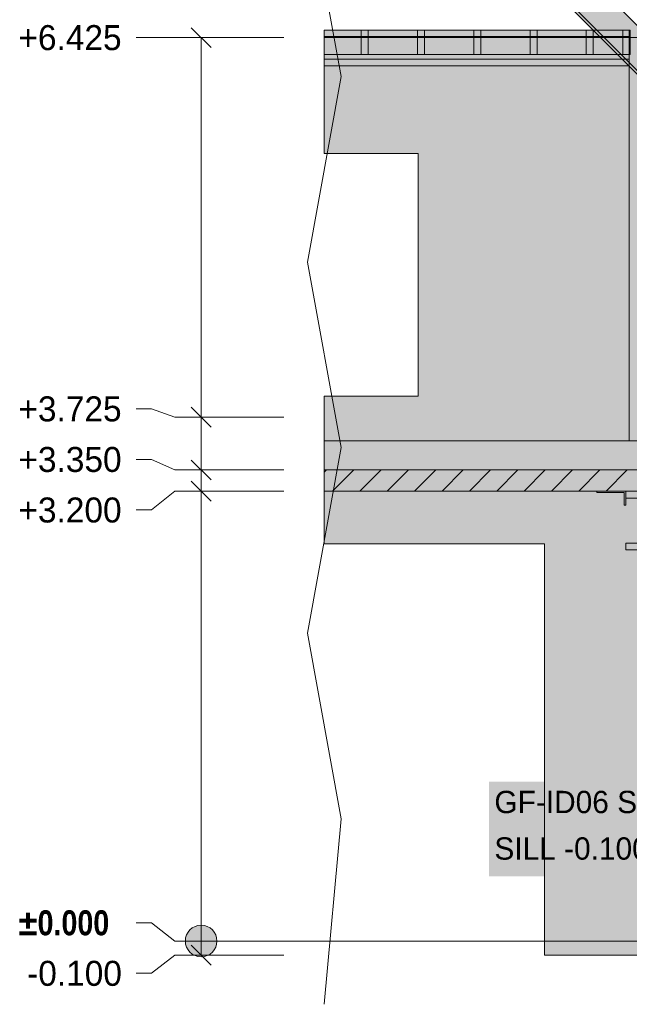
# Model space of a CAD drawing. Header units: millimetres. Extents: x 8750 to 43375, y -8109 to 26244.
# Tile 2 of 10: x 14300 to 18635, y -450 to 6552. Entities that reach past the tile are written whole.
import ezdxf

# ---------------------------------------------------------------- set-up
doc = ezdxf.new("R2010")
doc.units = ezdxf.units.MM
doc.linetypes.add('DASHED', pattern=[1.524, 1.27, -0.254])
for name, color, linetype in [('FILL-LIGHT', 7, 'Continuous'), ('FILL-STEEL', 7, 'Continuous'), ('FILL-WHITE', 7, 'Continuous'), ('LINE-CORE', 7, 'Continuous'), ('LINE-INK', 7, 'Continuous'), ('LINE-STEEL-DASH', 7, 'DASHED'), ('LINE-STEEL_GREY', 7, 'Continuous'), ('TEXT-INK', 7, 'Continuous')]:
    doc.layers.add(name, color=color, linetype=linetype)
doc.styles.add('OpenSansCondensed-Bold', font='OpenSansCondensed-Bold.ttf')

msp = doc.modelspace()

# ---------------------------------------------------------------- hatches: boundary and pattern name
at = {"layer": 'FILL-LIGHT', "true_color": 0xcccccf}
h = msp.add_hatch(color=254, dxfattribs=at)
h.dxf.hatch_style = 1
h.paths.add_polyline_path([(18285, 3350), (18781.8, 3350), (18781.8, 3338), (18781.8, 3200), (16465.5, 3200), (16465.5, 3350)])
at = {"layer": 'FILL-STEEL', "true_color": 0x0d2973}
h = msp.add_hatch(color=166, dxfattribs=at)
h.dxf.hatch_style = 1
h.paths.add_polyline_path([(18609.5, 2781), (18609.5, 2829.8), (18609.5, 2830.2), (18611, 2830.2), (18797.7, 2830.2), (18797.7, 3148.3), (18797.7, 3150.8), (18796.2, 3150.8), (18609.5, 3150.8), (18609.5, 3199.6), (18609.5, 3200), (18612.7, 3200), (19016.5, 3200), (19016.5, 3151.2), (19016.5, 3150.8), (19015, 3150.8), (18828.3, 3150.8), (18828.3, 2832.7), (18828.3, 2830.2), (18829.8, 2830.2), (19016.5, 2830.2), (19016.5, 2781.4), (19016.5, 2781), (19013.3, 2781)])
at = {"layer": 'FILL-WHITE', "true_color": 0xffffff}
h = msp.add_hatch(color=7, dxfattribs=at)
h.dxf.hatch_style = 1
h.paths.add_polyline_path([(19064.8, 6136.5), (18905.2, 5976.9), (16465.5, 8416.7), (16465.5, 8735.9)])
h = msp.add_hatch(color=7, dxfattribs=at)
h.dxf.hatch_style = 1
h.paths.add_polyline_path([(19064.8, 6136.5), (18905.2, 5976.9), (16465.5, 8416.7), (16465.5, 8735.9)])
h = msp.add_hatch(color=7, dxfattribs=at)
h.dxf.hatch_style = 1
h.paths.add_polyline_path([(19064.8, 6136.5), (18905.2, 5976.9), (16465.5, 8416.7), (16465.5, 8735.9)])
h = msp.add_hatch(color=7, dxfattribs=at)
h.dxf.hatch_style = 1
h.paths.add_polyline_path([(19064.8, 6136.5), (18905.2, 5976.9), (16465.5, 8416.7), (16465.5, 8735.9)])
h = msp.add_hatch(color=7, dxfattribs=at)
h.dxf.hatch_style = 1
h.paths.add_polyline_path([(19064.8, 6136.5), (18905.2, 5976.9), (16465.5, 8416.7), (16465.5, 8735.9)])
h = msp.add_hatch(color=7, dxfattribs=at)
h.dxf.hatch_style = 1
h.paths.add_polyline_path([(19064.8, 6136.5), (18905.2, 5976.9), (16465.5, 8416.7), (16465.5, 8735.9)])
h = msp.add_hatch(color=7, dxfattribs=at)
h.dxf.hatch_style = 1
h.paths.add_polyline_path([(18905.2, 5976.9), (18905.2, 5976.9), (18893, 5964.7), (16465.5, 8392.2), (16465.5, 8416.7)])
h = msp.add_hatch(color=7, dxfattribs=at)
h.dxf.hatch_style = 1
h.paths.add_polyline_path([(18905.2, 5976.9), (18905.2, 5976.9), (18893, 5964.7), (16465.5, 8392.2), (16465.5, 8416.7)])
h = msp.add_hatch(color=7, dxfattribs=at)
h.dxf.hatch_style = 1
h.paths.add_polyline_path([(18905.2, 5976.9), (18905.2, 5976.9), (18905.2, 5976.9), (18905.2, 5976.9), (18893, 5964.7), (16465.5, 8392.2), (16465.5, 8416.7)])
h = msp.add_hatch(color=7, dxfattribs=at)
h.dxf.hatch_style = 1
h.paths.add_polyline_path([(18905.2, 5976.9), (18905.2, 5976.9), (18905.2, 5976.9), (18905.2, 5976.9), (18893, 5964.7), (16465.5, 8392.2), (16465.5, 8416.7)])
h = msp.add_hatch(color=7, dxfattribs=at)
h.dxf.hatch_style = 1
h.paths.add_polyline_path([(18905.2, 5976.9), (18905.2, 5976.9), (18905.2, 5976.9), (18905.2, 5976.9), (18893, 5964.7), (16465.5, 8392.2), (16465.5, 8416.7)])
h = msp.add_hatch(color=7, dxfattribs=at)
h.dxf.hatch_style = 1
h.paths.add_polyline_path([(18905.2, 5976.9), (18905.2, 5976.9), (18905.2, 5976.9), (18905.2, 5976.9), (18893, 5964.7), (16465.5, 8392.2), (16465.5, 8416.7)])
h = msp.add_hatch(color=7, dxfattribs=at)
h.dxf.hatch_style = 1
h.paths.add_polyline_path([(18634.9, 6479), (18634.9, 6432), (16465.5, 6432), (16465.5, 6479)])
h = msp.add_hatch(color=7, dxfattribs=at)
h.dxf.hatch_style = 1
h.paths.add_polyline_path([(18634.9, 6479), (18634.9, 6432), (16465.5, 6432), (16465.5, 6479)])
h = msp.add_hatch(color=7, dxfattribs=at)
h.dxf.hatch_style = 1
h.paths.add_polyline_path([(18634.9, 6479), (18634.9, 6432), (16465.5, 6432), (16465.5, 6479)])
h = msp.add_hatch(color=7, dxfattribs=at)
h.dxf.hatch_style = 1
h.paths.add_polyline_path([(18634.9, 6479), (18634.9, 6432), (16465.5, 6432), (16465.5, 6479)])
h = msp.add_hatch(color=7, dxfattribs=at)
h.dxf.hatch_style = 1
h.paths.add_polyline_path([(18634.9, 6479), (18634.9, 6432), (16465.5, 6432), (16465.5, 6479)])
h = msp.add_hatch(color=7, dxfattribs=at)
h.dxf.hatch_style = 1
h.paths.add_polyline_path([(18634.9, 6479), (18634.9, 6432), (16465.5, 6432), (16465.5, 6479)])
h = msp.add_hatch(color=7, dxfattribs=at)
h.dxf.hatch_style = 1
h.paths.add_polyline_path([(18634.9, 6479), (18634.9, 6432), (16465.5, 6432), (16465.5, 6479)])
h = msp.add_hatch(color=7, dxfattribs=at)
h.dxf.hatch_style = 1
h.paths.add_polyline_path([(18634.9, 6479), (18634.9, 6432), (16465.5, 6432), (16465.5, 6479)])
h = msp.add_hatch(color=7, dxfattribs=at)
h.dxf.hatch_style = 1
h.paths.add_polyline_path([(18634.9, 6479), (18634.9, 6432), (16465.5, 6432), (16465.5, 6479)])
h = msp.add_hatch(color=7, dxfattribs=at)
h.dxf.hatch_style = 1
h.paths.add_polyline_path([(18634.9, 6479), (18634.9, 6432), (16465.5, 6432), (16465.5, 6479)])
h = msp.add_hatch(color=7, dxfattribs=at)
h.dxf.hatch_style = 1
h.paths.add_polyline_path([(18634.9, 6479), (18634.9, 6432), (16465.5, 6432), (16465.5, 6479)])
h = msp.add_hatch(color=7, dxfattribs=at)
h.dxf.hatch_style = 1
h.paths.add_polyline_path([(18634.9, 6479), (18634.9, 6432), (16465.5, 6432), (16465.5, 6479)])
h = msp.add_hatch(color=7, dxfattribs=at)
h.dxf.hatch_style = 1
h.paths.add_polyline_path([(18634.9, 6479), (18634.9, 6432), (16465.5, 6432), (16465.5, 6479)])
h = msp.add_hatch(color=7, dxfattribs=at)
h.dxf.hatch_style = 1
h.paths.add_polyline_path([(18634.9, 6479), (18634.9, 6432), (16465.5, 6432), (16465.5, 6479)])
h = msp.add_hatch(color=7, dxfattribs=at)
h.dxf.hatch_style = 1
h.paths.add_polyline_path([(18634.9, 6479), (18634.9, 6432), (16465.5, 6432), (16465.5, 6479)])
h = msp.add_hatch(color=7, dxfattribs=at)
h.dxf.hatch_style = 1
h.paths.add_polyline_path([(18634.9, 6479), (18634.9, 6432), (16465.5, 6432), (16465.5, 6479)])
h = msp.add_hatch(color=7, dxfattribs=at)
h.dxf.hatch_style = 1
h.paths.add_polyline_path([(18634.9, 6479), (18634.9, 6432), (16465.5, 6432), (16465.5, 6479)])
h = msp.add_hatch(color=7, dxfattribs=at)
h.dxf.hatch_style = 1
h.paths.add_polyline_path([(18634.9, 6479), (18634.9, 6432), (16465.5, 6432), (16465.5, 6479)])
h = msp.add_hatch(color=7, dxfattribs=at)
h.dxf.hatch_style = 1
h.paths.add_polyline_path([(18634.9, 6479), (18634.9, 6432), (16465.5, 6432), (16465.5, 6479)])
h = msp.add_hatch(color=7, dxfattribs=at)
h.dxf.hatch_style = 1
h.paths.add_polyline_path([(18634.9, 6479), (18634.9, 6432), (16465.5, 6432), (16465.5, 6479)])
h = msp.add_hatch(color=7, dxfattribs=at)
h.dxf.hatch_style = 1
h.paths.add_polyline_path([(18634.9, 6479), (18634.9, 6432), (16465.5, 6432), (16465.5, 6479)])
h = msp.add_hatch(color=7, dxfattribs=at)
h.dxf.hatch_style = 1
h.paths.add_polyline_path([(18634.9, 6479), (18634.9, 6432), (16465.5, 6432), (16465.5, 6479)])
h = msp.add_hatch(color=7, dxfattribs=at)
h.dxf.hatch_style = 1
h.paths.add_polyline_path([(18634.9, 6479), (18634.9, 6432), (16465.5, 6432), (16465.5, 6479)])
h = msp.add_hatch(color=7, dxfattribs=at)
h.dxf.hatch_style = 1
h.paths.add_polyline_path([(18634.9, 6479), (18634.9, 6432), (16465.5, 6432), (16465.5, 6479)])
h = msp.add_hatch(color=7, dxfattribs=at)
h.dxf.hatch_style = 1
h.paths.add_polyline_path([(18634.9, 6479), (18634.9, 6432), (16465.5, 6432), (16465.5, 6479)])
h = msp.add_hatch(color=7, dxfattribs=at)
h.dxf.hatch_style = 1
h.paths.add_polyline_path([(18634.9, 6479), (18634.9, 6432), (16465.5, 6432), (16465.5, 6479)])
h = msp.add_hatch(color=7, dxfattribs=at)
h.dxf.hatch_style = 1
h.paths.add_polyline_path([(18634.9, 6479), (18634.9, 6432), (16465.5, 6432), (16465.5, 6479)])
h = msp.add_hatch(color=7, dxfattribs=at)
h.dxf.hatch_style = 1
h.paths.add_polyline_path([(18634.9, 6479), (18634.9, 6432), (16465.5, 6432), (16465.5, 6479)])
h = msp.add_hatch(color=7, dxfattribs=at)
h.dxf.hatch_style = 1
h.paths.add_polyline_path([(18634.9, 6479), (18634.9, 6432), (16465.5, 6432), (16465.5, 6479)])
h = msp.add_hatch(color=7, dxfattribs=at)
h.dxf.hatch_style = 1
h.paths.add_polyline_path([(18634.9, 6479), (18634.9, 6432), (16465.5, 6432), (16465.5, 6479)])
h = msp.add_hatch(color=7, dxfattribs=at)
h.dxf.hatch_style = 1
h.paths.add_polyline_path([(18634.9, 6479), (18634.9, 6432), (16465.5, 6432), (16465.5, 6479)])
h = msp.add_hatch(color=7, dxfattribs=at)
h.dxf.hatch_style = 1
h.paths.add_polyline_path([(18634.9, 6479), (18634.9, 6432), (16465.5, 6432), (16465.5, 6479)])
h = msp.add_hatch(color=7, dxfattribs=at)
h.dxf.hatch_style = 1
h.paths.add_polyline_path([(18634.9, 6479), (18634.9, 6432), (16465.5, 6432), (16465.5, 6479)])
h = msp.add_hatch(color=7, dxfattribs=at)
h.dxf.hatch_style = 1
h.paths.add_polyline_path([(18634.9, 6479), (18634.9, 6432), (16465.5, 6432), (16465.5, 6479)])
h = msp.add_hatch(color=7, dxfattribs=at)
h.dxf.hatch_style = 1
h.paths.add_polyline_path([(18634.9, 6479), (18634.9, 6432), (16465.5, 6432), (16465.5, 6479)])
h = msp.add_hatch(color=7, dxfattribs=at)
h.dxf.hatch_style = 1
h.paths.add_polyline_path([(18634.9, 6479), (18634.9, 6432), (16465.5, 6432), (16465.5, 6479)])
h = msp.add_hatch(color=7, dxfattribs=at)
h.dxf.hatch_style = 1
h.paths.add_polyline_path([(18634.9, 6479), (18634.9, 6432), (16465.5, 6432), (16465.5, 6479)])
h = msp.add_hatch(color=7, dxfattribs=at)
h.dxf.hatch_style = 1
h.paths.add_polyline_path([(18634.9, 6479), (18634.9, 6432), (16465.5, 6432), (16465.5, 6479)])
h = msp.add_hatch(color=7, dxfattribs=at)
h.dxf.hatch_style = 1
h.paths.add_polyline_path([(18634.9, 6479), (18634.9, 6432), (16465.5, 6432), (16465.5, 6479)])
h = msp.add_hatch(color=7, dxfattribs=at)
h.dxf.hatch_style = 1
h.paths.add_polyline_path([(18634.9, 6479), (18634.9, 6432), (16465.5, 6432), (16465.5, 6479)])
h = msp.add_hatch(color=7, dxfattribs=at)
h.dxf.hatch_style = 1
h.paths.add_polyline_path([(18634.9, 6479), (18634.9, 6304), (16465.5, 6304), (16465.5, 6479)])
h = msp.add_hatch(color=7, dxfattribs=at)
h.dxf.hatch_style = 1
h.paths.add_polyline_path([(18634.9, 6479), (18634.9, 6304), (16465.5, 6304), (16465.5, 6479)])
h = msp.add_hatch(color=7, dxfattribs=at)
h.dxf.hatch_style = 1
h.paths.add_polyline_path([(18634.9, 6479), (18634.9, 6304), (16465.5, 6304), (16465.5, 6479)])
h = msp.add_hatch(color=7, dxfattribs=at)
h.dxf.hatch_style = 1
h.paths.add_polyline_path([(18634.9, 6479), (18634.9, 6304), (16465.5, 6304), (16465.5, 6479)])
h = msp.add_hatch(color=7, dxfattribs=at)
h.dxf.hatch_style = 1
h.paths.add_polyline_path([(16779, 6479), (16779, 6304), (16729, 6304), (16729, 6479)])
h = msp.add_hatch(color=7, dxfattribs=at)
h.dxf.hatch_style = 1
h.paths.add_polyline_path([(16729, 6479), (16779, 6479), (16779, 6304), (16729, 6304)])
h = msp.add_hatch(color=7, dxfattribs=at)
h.dxf.hatch_style = 1
h.paths.add_polyline_path([(17179, 6479), (17179, 6304), (17129, 6304), (17129, 6479)])
h = msp.add_hatch(color=7, dxfattribs=at)
h.dxf.hatch_style = 1
h.paths.add_polyline_path([(17129, 6479), (17179, 6479), (17179, 6304), (17129, 6304)])
h = msp.add_hatch(color=7, dxfattribs=at)
h.dxf.hatch_style = 1
h.paths.add_polyline_path([(17579, 6479), (17579, 6304), (17529, 6304), (17529, 6479)])
h = msp.add_hatch(color=7, dxfattribs=at)
h.dxf.hatch_style = 1
h.paths.add_polyline_path([(17529, 6479), (17579, 6479), (17579, 6304), (17529, 6304)])
h = msp.add_hatch(color=7, dxfattribs=at)
h.dxf.hatch_style = 1
h.paths.add_polyline_path([(17979, 6479), (17979, 6304), (17929, 6304), (17929, 6479)])
h = msp.add_hatch(color=7, dxfattribs=at)
h.dxf.hatch_style = 1
h.paths.add_polyline_path([(17929, 6479), (17979, 6479), (17979, 6304), (17929, 6304)])
h = msp.add_hatch(color=7, dxfattribs=at)
h.dxf.hatch_style = 1
h.paths.add_polyline_path([(18379, 6479), (18379, 6304), (18329, 6304), (18329, 6479)])
h = msp.add_hatch(color=7, dxfattribs=at)
h.dxf.hatch_style = 1
h.paths.add_polyline_path([(18329, 6479), (18379, 6479), (18379, 6304), (18329, 6304)])
h = msp.add_hatch(color=7, dxfattribs=at)
h.dxf.hatch_style = 1
h.paths.add_polyline_path([(18640, 6479), (18640, 6304), (18590, 6304), (18590, 6479)])
h = msp.add_hatch(color=7, dxfattribs=at)
h.dxf.hatch_style = 1
h.paths.add_polyline_path([(18590, 6479), (18640, 6479), (18640, 6304), (18590, 6304)])
h = msp.add_hatch(color=7, dxfattribs=at)
h.dxf.hatch_style = 1
h.paths.add_polyline_path([(18634.9, 6432), (18634.9, 6272), (16465.5, 6272), (16465.5, 6432)])
h = msp.add_hatch(color=7, dxfattribs=at)
h.dxf.hatch_style = 1
h.paths.add_polyline_path([(18634.9, 6432), (18634.9, 6272), (16465.5, 6272), (16465.5, 6432)])
h = msp.add_hatch(color=7, dxfattribs=at)
h.dxf.hatch_style = 1
h.paths.add_polyline_path([(18634.9, 6432), (18634.9, 6272), (16465.5, 6272), (16465.5, 6432)])
h = msp.add_hatch(color=7, dxfattribs=at)
h.dxf.hatch_style = 1
h.paths.add_polyline_path([(18634.9, 6432), (18634.9, 6272), (16465.5, 6272), (16465.5, 6432)])
h = msp.add_hatch(color=7, dxfattribs=at)
h.dxf.hatch_style = 1
h.paths.add_polyline_path([(18634.9, 6432), (18634.9, 6272), (16465.5, 6272), (16465.5, 6432)])
h = msp.add_hatch(color=7, dxfattribs=at)
h.dxf.hatch_style = 1
h.paths.add_polyline_path([(18634.9, 6432), (18634.9, 6272), (16465.5, 6272), (16465.5, 6432)])
h = msp.add_hatch(color=7, dxfattribs=at)
h.dxf.hatch_style = 1
h.paths.add_polyline_path([(18634.9, 6432), (18634.9, 6272), (16465.5, 6272), (16465.5, 6432)])
h = msp.add_hatch(color=7, dxfattribs=at)
h.dxf.hatch_style = 1
h.paths.add_polyline_path([(18634.9, 6432), (18634.9, 6272), (16465.5, 6272), (16465.5, 6432)])
h = msp.add_hatch(color=7, dxfattribs=at)
h.dxf.hatch_style = 1
h.paths.add_polyline_path([(18634.9, 6432), (18634.9, 6272), (16465.5, 6272), (16465.5, 6432)])
h = msp.add_hatch(color=7, dxfattribs=at)
h.dxf.hatch_style = 1
h.paths.add_polyline_path([(18634.9, 6432), (18634.9, 6272), (16465.5, 6272), (16465.5, 6432)])
h = msp.add_hatch(color=7, dxfattribs=at)
h.dxf.hatch_style = 1
h.paths.add_polyline_path([(18634.9, 6432), (18634.9, 6272), (16465.5, 6272), (16465.5, 6432)])
h = msp.add_hatch(color=7, dxfattribs=at)
h.dxf.hatch_style = 1
h.paths.add_polyline_path([(18634.9, 6432), (18634.9, 6272), (16465.5, 6272), (16465.5, 6432)])
h = msp.add_hatch(color=7, dxfattribs=at)
h.dxf.hatch_style = 1
h.paths.add_polyline_path([(18634.9, 6432), (18634.9, 6272), (16465.5, 6272), (16465.5, 6432)])
h = msp.add_hatch(color=7, dxfattribs=at)
h.dxf.hatch_style = 1
h.paths.add_polyline_path([(18634.9, 6432), (18634.9, 6272), (16465.5, 6272), (16465.5, 6432)])
h = msp.add_hatch(color=7, dxfattribs=at)
h.dxf.hatch_style = 1
h.paths.add_polyline_path([(18634.9, 6432), (18634.9, 6272), (16465.5, 6272), (16465.5, 6432)])
h = msp.add_hatch(color=7, dxfattribs=at)
h.dxf.hatch_style = 1
h.paths.add_polyline_path([(18634.9, 6432), (18634.9, 6272), (16465.5, 6272), (16465.5, 6432)])
h = msp.add_hatch(color=7, dxfattribs=at)
h.dxf.hatch_style = 1
h.paths.add_polyline_path([(18634.9, 6432), (18634.9, 6272), (16465.5, 6272), (16465.5, 6432)])
h = msp.add_hatch(color=7, dxfattribs=at)
h.dxf.hatch_style = 1
h.paths.add_polyline_path([(18634.9, 6432), (18634.9, 6272), (16465.5, 6272), (16465.5, 6432)])
h = msp.add_hatch(color=7, dxfattribs=at)
h.dxf.hatch_style = 1
h.paths.add_polyline_path([(18634.9, 6432), (18634.9, 6272), (16465.5, 6272), (16465.5, 6432)])
h = msp.add_hatch(color=7, dxfattribs=at)
h.dxf.hatch_style = 1
h.paths.add_polyline_path([(18634.9, 6432), (18634.9, 6272), (16465.5, 6272), (16465.5, 6432)])
h = msp.add_hatch(color=7, dxfattribs=at)
h.dxf.hatch_style = 1
h.paths.add_polyline_path([(18634.9, 6432), (18634.9, 6272), (16465.5, 6272), (16465.5, 6432)])
h = msp.add_hatch(color=7, dxfattribs=at)
h.dxf.hatch_style = 1
h.paths.add_polyline_path([(18634.9, 6432), (18634.9, 6272), (16465.5, 6272), (16465.5, 6432)])
h = msp.add_hatch(color=7, dxfattribs=at)
h.dxf.hatch_style = 1
h.paths.add_polyline_path([(18634.9, 6432), (18634.9, 6272), (16465.5, 6272), (16465.5, 6432)])
h = msp.add_hatch(color=7, dxfattribs=at)
h.dxf.hatch_style = 1
h.paths.add_polyline_path([(18634.9, 6432), (18634.9, 6272), (16465.5, 6272), (16465.5, 6432)])
h = msp.add_hatch(color=7, dxfattribs=at)
h.dxf.hatch_style = 1
h.paths.add_polyline_path([(18634.9, 6432), (18634.9, 6272), (16465.5, 6272), (16465.5, 6432)])
h = msp.add_hatch(color=7, dxfattribs=at)
h.dxf.hatch_style = 1
h.paths.add_polyline_path([(18634.9, 6432), (18634.9, 6272), (16465.5, 6272), (16465.5, 6432)])
h = msp.add_hatch(color=7, dxfattribs=at)
h.dxf.hatch_style = 1
h.paths.add_polyline_path([(18634.9, 6432), (18634.9, 6272), (16465.5, 6272), (16465.5, 6432)])
h = msp.add_hatch(color=7, dxfattribs=at)
h.dxf.hatch_style = 1
h.paths.add_polyline_path([(18634.9, 6432), (18634.9, 6272), (16465.5, 6272), (16465.5, 6432)])
h = msp.add_hatch(color=7, dxfattribs=at)
h.dxf.hatch_style = 1
h.paths.add_polyline_path([(18634.9, 6432), (18634.9, 6272), (16465.5, 6272), (16465.5, 6432)])
h = msp.add_hatch(color=7, dxfattribs=at)
h.dxf.hatch_style = 1
h.paths.add_polyline_path([(18634.9, 6432), (18634.9, 6272), (16465.5, 6272), (16465.5, 6432)])
h = msp.add_hatch(color=7, dxfattribs=at)
h.dxf.hatch_style = 1
h.paths.add_polyline_path([(18634.9, 6432), (18634.9, 6272), (16465.5, 6272), (16465.5, 6432)])
h = msp.add_hatch(color=7, dxfattribs=at)
h.dxf.hatch_style = 1
h.paths.add_polyline_path([(18634.9, 6432), (18634.9, 6272), (16465.5, 6272), (16465.5, 6432)])
h = msp.add_hatch(color=7, dxfattribs=at)
h.dxf.hatch_style = 1
h.paths.add_polyline_path([(18634.9, 6432), (18634.9, 6272), (16465.5, 6272), (16465.5, 6432)])
h = msp.add_hatch(color=7, dxfattribs=at)
h.dxf.hatch_style = 1
h.paths.add_polyline_path([(18634.9, 6432), (18634.9, 6272), (16465.5, 6272), (16465.5, 6432)])
h = msp.add_hatch(color=7, dxfattribs=at)
h.dxf.hatch_style = 1
h.paths.add_polyline_path([(18634.9, 6432), (18634.9, 6272), (16465.5, 6272), (16465.5, 6432)])
h = msp.add_hatch(color=7, dxfattribs=at)
h.dxf.hatch_style = 1
h.paths.add_polyline_path([(18634.9, 6432), (18634.9, 6272), (16465.5, 6272), (16465.5, 6432)])
h = msp.add_hatch(color=7, dxfattribs=at)
h.dxf.hatch_style = 1
h.paths.add_polyline_path([(18634.9, 6432), (18634.9, 6272), (16465.5, 6272), (16465.5, 6432)])
h = msp.add_hatch(color=7, dxfattribs=at)
h.dxf.hatch_style = 1
h.paths.add_polyline_path([(18634.9, 6432), (18634.9, 6272), (16465.5, 6272), (16465.5, 6432)])
h = msp.add_hatch(color=7, dxfattribs=at)
h.dxf.hatch_style = 1
h.paths.add_polyline_path([(18634.9, 6432), (18634.9, 6272), (16465.5, 6272), (16465.5, 6432)])
h = msp.add_hatch(color=7, dxfattribs=at)
h.dxf.hatch_style = 1
h.paths.add_polyline_path([(18634.9, 6432), (18634.9, 6272), (16465.5, 6272), (16465.5, 6432)])
h = msp.add_hatch(color=7, dxfattribs=at)
h.dxf.hatch_style = 1
h.paths.add_polyline_path([(18634.7, 6425), (18634.7, 3557.6), (16465.5, 3557.6), (16465.5, 3875), (17133, 3875), (17133, 5600.5), (16465.5, 5600.5), (16465.5, 6425)])
h = msp.add_hatch(color=7, dxfattribs=at)
h.dxf.hatch_style = 1
h.paths.add_polyline_path([(18634.7, 6425), (18634.7, 3557.6), (16465.5, 3557.6), (16465.5, 3875), (17133, 3875), (17133, 5600.5), (16465.5, 5600.5), (16465.5, 6425)])
h = msp.add_hatch(color=7, dxfattribs=at)
h.dxf.hatch_style = 1
h.paths.add_polyline_path([(18990.5, 6425), (18990.5, 3557.6), (18634.7, 3557.6), (18634.7, 6425)])
h = msp.add_hatch(color=7, dxfattribs=at)
h.dxf.hatch_style = 1
h.paths.add_polyline_path([(18634.9, 6425), (18990.5, 6425), (18990.5, 3557.6), (18634.9, 3557.6), (18634.7, 3556), (18634.7, 3556), (18634.7, 6425)])
h = msp.add_hatch(color=7, dxfattribs=at)
h.dxf.hatch_style = 1
h.paths.add_polyline_path([(18634.9, 6272), (18634.9, 6225), (16465.5, 6225), (16465.5, 6272)])
h = msp.add_hatch(color=7, dxfattribs=at)
h.dxf.hatch_style = 1
h.paths.add_polyline_path([(18634.9, 6272), (18634.9, 6225), (16465.5, 6225), (16465.5, 6272)])
h = msp.add_hatch(color=7, dxfattribs=at)
h.dxf.hatch_style = 1
h.paths.add_polyline_path([(18634.9, 6272), (18634.9, 6225), (16465.5, 6225), (16465.5, 6272)])
h = msp.add_hatch(color=7, dxfattribs=at)
h.dxf.hatch_style = 1
h.paths.add_polyline_path([(18634.9, 6272), (18634.9, 6225), (16465.5, 6225), (16465.5, 6272)])
h = msp.add_hatch(color=7, dxfattribs=at)
h.dxf.hatch_style = 1
h.paths.add_polyline_path([(18634.9, 6272), (18634.9, 6225), (16465.5, 6225), (16465.5, 6272)])
h = msp.add_hatch(color=7, dxfattribs=at)
h.dxf.hatch_style = 1
h.paths.add_polyline_path([(18634.9, 6272), (18634.9, 6225), (16465.5, 6225), (16465.5, 6272)])
h = msp.add_hatch(color=7, dxfattribs=at)
h.dxf.hatch_style = 1
h.paths.add_polyline_path([(18634.9, 6272), (18634.9, 6225), (16465.5, 6225), (16465.5, 6272)])
h = msp.add_hatch(color=7, dxfattribs=at)
h.dxf.hatch_style = 1
h.paths.add_polyline_path([(18634.9, 6272), (18634.9, 6225), (16465.5, 6225), (16465.5, 6272)])
h = msp.add_hatch(color=7, dxfattribs=at)
h.dxf.hatch_style = 1
h.paths.add_polyline_path([(18634.9, 6272), (18634.9, 6225), (16465.5, 6225), (16465.5, 6272)])
h = msp.add_hatch(color=7, dxfattribs=at)
h.dxf.hatch_style = 1
h.paths.add_polyline_path([(18634.9, 6272), (18634.9, 6225), (16465.5, 6225), (16465.5, 6272)])
h = msp.add_hatch(color=7, dxfattribs=at)
h.dxf.hatch_style = 1
h.paths.add_polyline_path([(18634.9, 6272), (18634.9, 6225), (16465.5, 6225), (16465.5, 6272)])
h = msp.add_hatch(color=7, dxfattribs=at)
h.dxf.hatch_style = 1
h.paths.add_polyline_path([(18634.9, 6272), (18634.9, 6225), (16465.5, 6225), (16465.5, 6272)])
h = msp.add_hatch(color=7, dxfattribs=at)
h.dxf.hatch_style = 1
h.paths.add_polyline_path([(18634.9, 6272), (18634.9, 6225), (16465.5, 6225), (16465.5, 6272)])
h = msp.add_hatch(color=7, dxfattribs=at)
h.dxf.hatch_style = 1
h.paths.add_polyline_path([(18634.9, 6272), (18634.9, 6225), (16465.5, 6225), (16465.5, 6272)])
h = msp.add_hatch(color=7, dxfattribs=at)
h.dxf.hatch_style = 1
h.paths.add_polyline_path([(18634.9, 6272), (18634.9, 6225), (16465.5, 6225), (16465.5, 6272)])
h = msp.add_hatch(color=7, dxfattribs=at)
h.dxf.hatch_style = 1
h.paths.add_polyline_path([(18634.9, 6272), (18634.9, 6225), (16465.5, 6225), (16465.5, 6272)])
h = msp.add_hatch(color=7, dxfattribs=at)
h.dxf.hatch_style = 1
h.paths.add_polyline_path([(18634.9, 6272), (18634.9, 6225), (16465.5, 6225), (16465.5, 6272)])
h = msp.add_hatch(color=7, dxfattribs=at)
h.dxf.hatch_style = 1
h.paths.add_polyline_path([(18634.9, 6272), (18634.9, 6225), (16465.5, 6225), (16465.5, 6272)])
h = msp.add_hatch(color=7, dxfattribs=at)
h.dxf.hatch_style = 1
h.paths.add_polyline_path([(18634.9, 6272), (18634.9, 6225), (16465.5, 6225), (16465.5, 6272)])
h = msp.add_hatch(color=7, dxfattribs=at)
h.dxf.hatch_style = 1
h.paths.add_polyline_path([(18634.9, 6272), (18634.9, 6225), (16465.5, 6225), (16465.5, 6272)])
h = msp.add_hatch(color=7, dxfattribs=at)
h.dxf.hatch_style = 1
h.paths.add_polyline_path([(18634.9, 6272), (18634.9, 6225), (16465.5, 6225), (16465.5, 6272)])
h = msp.add_hatch(color=7, dxfattribs=at)
h.dxf.hatch_style = 1
h.paths.add_polyline_path([(18634.9, 6272), (18634.9, 6225), (16465.5, 6225), (16465.5, 6272)])
h = msp.add_hatch(color=7, dxfattribs=at)
h.dxf.hatch_style = 1
h.paths.add_polyline_path([(18634.9, 6272), (18634.9, 6225), (16465.5, 6225), (16465.5, 6272)])
h = msp.add_hatch(color=7, dxfattribs=at)
h.dxf.hatch_style = 1
h.paths.add_polyline_path([(18634.9, 6272), (18634.9, 6225), (16465.5, 6225), (16465.5, 6272)])
h = msp.add_hatch(color=7, dxfattribs=at)
h.dxf.hatch_style = 1
h.paths.add_polyline_path([(18634.9, 6272), (18634.9, 6225), (16465.5, 6225), (16465.5, 6272)])
h = msp.add_hatch(color=7, dxfattribs=at)
h.dxf.hatch_style = 1
h.paths.add_polyline_path([(18634.9, 6272), (18634.9, 6225), (16465.5, 6225), (16465.5, 6272)])
h = msp.add_hatch(color=7, dxfattribs=at)
h.dxf.hatch_style = 1
h.paths.add_polyline_path([(18634.9, 6272), (18634.9, 6225), (16465.5, 6225), (16465.5, 6272)])
h = msp.add_hatch(color=7, dxfattribs=at)
h.dxf.hatch_style = 1
h.paths.add_polyline_path([(18634.9, 6272), (18634.9, 6225), (16465.5, 6225), (16465.5, 6272)])
h = msp.add_hatch(color=7, dxfattribs=at)
h.dxf.hatch_style = 1
h.paths.add_polyline_path([(18634.9, 6272), (18634.9, 6225), (16465.5, 6225), (16465.5, 6272)])
h = msp.add_hatch(color=7, dxfattribs=at)
h.dxf.hatch_style = 1
h.paths.add_polyline_path([(18634.9, 6272), (18634.9, 6225), (16465.5, 6225), (16465.5, 6272)])
h = msp.add_hatch(color=7, dxfattribs=at)
h.dxf.hatch_style = 1
h.paths.add_polyline_path([(18634.9, 6272), (18634.9, 6225), (16465.5, 6225), (16465.5, 6272)])
h = msp.add_hatch(color=7, dxfattribs=at)
h.dxf.hatch_style = 1
h.paths.add_polyline_path([(18634.9, 6272), (18634.9, 6225), (16465.5, 6225), (16465.5, 6272)])
h = msp.add_hatch(color=7, dxfattribs=at)
h.dxf.hatch_style = 1
h.paths.add_polyline_path([(18634.9, 6272), (18634.9, 6225), (16465.5, 6225), (16465.5, 6272)])
h = msp.add_hatch(color=7, dxfattribs=at)
h.dxf.hatch_style = 1
h.paths.add_polyline_path([(18634.9, 6272), (18634.9, 6225), (16465.5, 6225), (16465.5, 6272)])
h = msp.add_hatch(color=7, dxfattribs=at)
h.dxf.hatch_style = 1
h.paths.add_polyline_path([(18634.9, 6272), (18634.9, 6225), (16465.5, 6225), (16465.5, 6272)])
h = msp.add_hatch(color=7, dxfattribs=at)
h.dxf.hatch_style = 1
h.paths.add_polyline_path([(18634.9, 6272), (18634.9, 6225), (16465.5, 6225), (16465.5, 6272)])
h = msp.add_hatch(color=7, dxfattribs=at)
h.dxf.hatch_style = 1
h.paths.add_polyline_path([(18634.9, 6272), (18634.9, 6225), (16465.5, 6225), (16465.5, 6272)])
h = msp.add_hatch(color=7, dxfattribs=at)
h.dxf.hatch_style = 1
h.paths.add_polyline_path([(18634.9, 6272), (18634.9, 6225), (16465.5, 6225), (16465.5, 6272)])
h = msp.add_hatch(color=7, dxfattribs=at)
h.dxf.hatch_style = 1
h.paths.add_polyline_path([(18634.9, 6272), (18634.9, 6225), (16465.5, 6225), (16465.5, 6272)])
h = msp.add_hatch(color=7, dxfattribs=at)
h.dxf.hatch_style = 1
h.paths.add_polyline_path([(18634.9, 6272), (18634.9, 6225), (16465.5, 6225), (16465.5, 6272)])
h = msp.add_hatch(color=7, dxfattribs=at)
h.dxf.hatch_style = 1
h.paths.add_polyline_path([(18770.4, 3557.6), (18770.4, -100), (18033, -100), (18033, 2825.5), (16465.5, 2825.5), (16465.5, 3557.6)])
h = msp.add_hatch(color=7, dxfattribs=at)
h.dxf.hatch_style = 1
h.paths.add_polyline_path([(18770.4, 3557.6), (18770.4, 3351.3), (16465.5, 3351.3), (16465.5, 3557.6)])
h = msp.add_hatch(color=7, dxfattribs=at)
h.dxf.hatch_style = 1
h.paths.add_polyline_path([(18636.3, 3557.5), (18634.7, 3557.6)])
h = msp.add_hatch(color=7, dxfattribs=at)
h.dxf.hatch_style = 1
h.paths.add_polyline_path([(18770.4, 3351.3), (18770.4, 3198.7), (16465.5, 3198.7), (16465.5, 3351.3)])
h = msp.add_hatch(color=7, dxfattribs=at)
h.dxf.hatch_style = 1
h.paths.add_polyline_path([(18770.4, 3198.7), (18770.4, -100), (18033, -100), (18033, 2825.5), (16465.5, 2825.5), (16465.5, 3198.7)])
h = msp.add_hatch(color=7, dxfattribs=at)
h.dxf.hatch_style = 1
h.paths.add_polyline_path([(18404.5, 3200), (18609.5, 3200), (18609.5, 3100), (18599.5, 3100), (18599.5, 3190), (18404.5, 3190)])
h = msp.add_hatch(color=7, dxfattribs=at)
h.dxf.hatch_style = 1
h.paths.add_polyline_path([(18404.5, 3200), (18609.5, 3200), (18609.5, 3100), (18599.5, 3100), (18599.5, 3190), (18404.5, 3190)])
h = msp.add_hatch(color=7, dxfattribs=at)
h.dxf.hatch_style = 1
h.paths.add_polyline_path([(18609.5, 2830.2), (18797.7, 2830.2), (18797.7, 3150.8), (18609.5, 3150.8), (18609.5, 3200), (19016.5, 3200), (19016.5, 3150.8), (18828.3, 3150.8), (18828.3, 2830.2), (19016.5, 2830.2), (19016.5, 2781), (18609.5, 2781)])
h = msp.add_hatch(color=7, dxfattribs=at)
h.dxf.hatch_style = 1
h.paths.add_polyline_path([(17638.1, 459.3), (20391.1, 459.3), (20391.1, 1133.3), (17638.1, 1133.3)])
h = msp.add_hatch(color=7, dxfattribs=at)
h.dxf.hatch_style = 1
h.paths.add_polyline_path([(15703, 0), (15699.1, 29.1), (15687.9, 56.3), (15670, 79.5), (15646.7, 97.4), (15619.6, 108.7), (15590.5, 112.5), (15561.3, 108.7), (15534.2, 97.4), (15510.9, 79.5), (15493, 56.3), (15481.8, 29.1), (15478, 0), (15481.8, -29.1), (15493, -56.3), (15510.9, -79.5), (15534.2, -97.4), (15561.3, -108.7), (15590.5, -112.5), (15619.6, -108.7), (15646.7, -97.4), (15670, -79.5), (15687.9, -56.3), (15699.1, -29.1)])

# ---------------------------------------------------------------- linework, layer by layer
at = {"layer": 'LINE-CORE', "lineweight": 5}
for points in [[(19064.8, 6136.5), (18905.2, 5976.9), (16465.5, 8416.7), (16465.5, 8735.9)], [(19064.8, 6136.5), (18905.2, 5976.9), (16465.5, 8416.7), (16465.5, 8735.9)], [(19064.8, 6136.5), (19064.8, 6136.5), (18905.2, 5976.9), (16465.5, 8416.7), (16465.5, 8735.9)], [(19064.8, 6136.5), (19064.8, 6136.5), (18905.2, 5976.9), (16465.5, 8416.7), (16465.5, 8735.9)], [(19064.8, 6136.5), (19064.8, 6136.5), (18905.2, 5976.9), (16465.5, 8416.7), (16465.5, 8735.9)], [(19064.8, 6136.5), (19064.8, 6136.5), (18905.2, 5976.9), (16465.5, 8416.7), (16465.5, 8735.9)], [(18905.2, 5976.9), (18905.2, 5976.9), (18905.2, 5976.9), (18893, 5964.7), (16465.5, 8392.2), (16465.5, 8416.7)], [(18905.2, 5976.9), (18905.2, 5976.9), (18905.2, 5976.9), (18893, 5964.7), (16465.5, 8392.2), (16465.5, 8416.7)], [(18905.2, 5976.9), (18905.2, 5976.9), (18905.2, 5976.9), (18905.2, 5976.9), (18893, 5964.7), (16465.5, 8392.2), (16465.5, 8416.7)], [(18905.2, 5976.9), (18905.2, 5976.9), (18905.2, 5976.9), (18905.2, 5976.9), (18893, 5964.7), (16465.5, 8392.2), (16465.5, 8416.7)], [(18905.2, 5976.9), (18905.2, 5976.9), (18905.2, 5976.9), (18905.2, 5976.9), (18893, 5964.7), (16465.5, 8392.2), (16465.5, 8416.7)], [(18905.2, 5976.9), (18905.2, 5976.9), (18905.2, 5976.9), (18905.2, 5976.9), (18893, 5964.7), (16465.5, 8392.2), (16465.5, 8416.7)], [(18634.9, 6479), (18634.9, 6432), (16465.5, 6432), (16465.5, 6479)], [(18634.9, 6479), (18634.9, 6479), (18634.9, 6432), (16465.5, 6432), (16465.5, 6479)], [(18634.9, 6479), (18634.9, 6432), (16465.5, 6432), (16465.5, 6479)], [(18634.9, 6479), (18634.9, 6479), (18634.9, 6432), (16465.5, 6432), (16465.5, 6479)], [(18634.9, 6479), (18634.9, 6432), (16465.5, 6432), (16465.5, 6479)], [(18634.9, 6479), (18634.9, 6479), (18634.9, 6432), (16465.5, 6432), (16465.5, 6479)], [(18634.9, 6479), (18634.9, 6432), (16465.5, 6432), (16465.5, 6479)], [(18634.9, 6479), (18634.9, 6479), (18634.9, 6432), (16465.5, 6432), (16465.5, 6479)], [(18634.9, 6479), (18634.9, 6432), (16465.5, 6432), (16465.5, 6479)], [(18634.9, 6479), (18634.9, 6479), (18634.9, 6432), (16465.5, 6432), (16465.5, 6479)], [(18634.9, 6479), (18634.9, 6432), (16465.5, 6432), (16465.5, 6479)], [(18634.9, 6479), (18634.9, 6479), (18634.9, 6432), (16465.5, 6432), (16465.5, 6479)], [(18634.9, 6479), (18634.9, 6432), (16465.5, 6432), (16465.5, 6479)], [(18634.9, 6479), (18634.9, 6479), (18634.9, 6432), (16465.5, 6432), (16465.5, 6479)], [(18634.9, 6479), (18634.9, 6432), (16465.5, 6432), (16465.5, 6479)], [(18634.9, 6479), (18634.9, 6479), (18634.9, 6432), (16465.5, 6432), (16465.5, 6479)], [(18634.9, 6479), (18634.9, 6432), (16465.5, 6432), (16465.5, 6479)], [(18634.9, 6479), (18634.9, 6479), (18634.9, 6432), (16465.5, 6432), (16465.5, 6479)], [(18634.9, 6479), (18634.9, 6432), (16465.5, 6432), (16465.5, 6479)], [(18634.9, 6479), (18634.9, 6479), (18634.9, 6432), (16465.5, 6432), (16465.5, 6479)], [(18634.9, 6479), (18634.9, 6432), (16465.5, 6432), (16465.5, 6479)], [(18634.9, 6479), (18634.9, 6479), (18634.9, 6432), (16465.5, 6432), (16465.5, 6479)], [(18634.9, 6479), (18634.9, 6432), (16465.5, 6432), (16465.5, 6479)], [(18634.9, 6479), (18634.9, 6479), (18634.9, 6432), (16465.5, 6432), (16465.5, 6479)], [(18634.9, 6479), (18634.9, 6432), (16465.5, 6432), (16465.5, 6479)], [(18634.9, 6479), (18634.9, 6479), (18634.9, 6432), (16465.5, 6432), (16465.5, 6479)], [(18634.9, 6479), (18634.9, 6432), (16465.5, 6432), (16465.5, 6479)], [(18634.9, 6479), (18634.9, 6479), (18634.9, 6432), (16465.5, 6432), (16465.5, 6479)], [(18634.9, 6479), (18634.9, 6432), (16465.5, 6432), (16465.5, 6479)], [(18634.9, 6479), (18634.9, 6479), (18634.9, 6432), (16465.5, 6432), (16465.5, 6479)], [(18634.9, 6479), (18634.9, 6432), (16465.5, 6432), (16465.5, 6479)], [(18634.9, 6479), (18634.9, 6479), (18634.9, 6432), (16465.5, 6432), (16465.5, 6479)], [(18634.9, 6479), (18634.9, 6432), (16465.5, 6432), (16465.5, 6479)], [(18634.9, 6479), (18634.9, 6479), (18634.9, 6432), (16465.5, 6432), (16465.5, 6479)], [(18634.9, 6479), (18634.9, 6432), (16465.5, 6432), (16465.5, 6479)], [(18634.9, 6479), (18634.9, 6479), (18634.9, 6432), (16465.5, 6432), (16465.5, 6479)], [(18634.9, 6479), (18634.9, 6432), (16465.5, 6432), (16465.5, 6479)], [(18634.9, 6479), (18634.9, 6479), (18634.9, 6432), (16465.5, 6432), (16465.5, 6479)], [(18634.9, 6479), (18634.9, 6432), (16465.5, 6432), (16465.5, 6479)], [(18634.9, 6479), (18634.9, 6479), (18634.9, 6432), (16465.5, 6432), (16465.5, 6479)], [(18634.9, 6479), (18634.9, 6304), (16465.5, 6304), (16465.5, 6479)], [(18634.9, 6479), (18634.9, 6304), (16465.5, 6304), (16465.5, 6479)], [(18634.9, 6479), (18634.9, 6304), (16465.5, 6304), (16465.5, 6479)], [(18634.9, 6479), (18634.9, 6304), (16465.5, 6304), (16465.5, 6479)], [(16779, 6479), (16779, 6304), (16729, 6304), (16729, 6479)], [(16729, 6479), (16779, 6479), (16779, 6304), (16729, 6304)], [(17179, 6479), (17179, 6304), (17129, 6304), (17129, 6479)], [(17129, 6479), (17179, 6479), (17179, 6304), (17129, 6304)], [(17579, 6479), (17579, 6304), (17529, 6304), (17529, 6479)], [(17529, 6479), (17579, 6479), (17579, 6304), (17529, 6304)], [(17979, 6479), (17979, 6304), (17929, 6304), (17929, 6479)], [(17929, 6479), (17979, 6479), (17979, 6304), (17929, 6304)], [(18379, 6479), (18379, 6304), (18329, 6304), (18329, 6479)], [(18329, 6479), (18379, 6479), (18379, 6304), (18329, 6304)], [(18640, 6479), (18640, 6304), (18590, 6304), (18590, 6479)], [(18590, 6479), (18640, 6479), (18640, 6304), (18590, 6304)], [(18634.9, 6432), (18634.9, 6272), (16465.5, 6272), (16465.5, 6432)], [(18634.9, 6432), (18634.9, 6272), (16465.5, 6272), (16465.5, 6432)], [(18634.9, 6432), (18634.9, 6272), (16465.5, 6272), (16465.5, 6432)], [(18634.9, 6432), (18634.9, 6272), (16465.5, 6272), (16465.5, 6432)], [(18634.9, 6432), (18634.9, 6272), (16465.5, 6272), (16465.5, 6432)], [(18634.9, 6432), (18634.9, 6272), (16465.5, 6272), (16465.5, 6432)], [(18634.9, 6432), (18634.9, 6272), (16465.5, 6272), (16465.5, 6432)], [(18634.9, 6432), (18634.9, 6272), (16465.5, 6272), (16465.5, 6432)], [(18634.9, 6432), (18634.9, 6272), (16465.5, 6272), (16465.5, 6432)], [(18634.9, 6432), (18634.9, 6272), (16465.5, 6272), (16465.5, 6432)], [(18634.9, 6432), (18634.9, 6272), (16465.5, 6272), (16465.5, 6432)], [(18634.9, 6432), (18634.9, 6272), (16465.5, 6272), (16465.5, 6432)], [(18634.9, 6432), (18634.9, 6272), (16465.5, 6272), (16465.5, 6432)], [(18634.9, 6432), (18634.9, 6272), (16465.5, 6272), (16465.5, 6432)], [(18634.9, 6432), (18634.9, 6272), (16465.5, 6272), (16465.5, 6432)], [(18634.9, 6432), (18634.9, 6272), (16465.5, 6272), (16465.5, 6432)], [(18634.9, 6432), (18634.9, 6272), (16465.5, 6272), (16465.5, 6432)], [(18634.9, 6432), (18634.9, 6272), (16465.5, 6272), (16465.5, 6432)], [(18634.9, 6432), (18634.9, 6272), (16465.5, 6272), (16465.5, 6432)], [(18634.9, 6432), (18634.9, 6272), (16465.5, 6272), (16465.5, 6432)], [(18634.9, 6432), (18634.9, 6272), (16465.5, 6272), (16465.5, 6432)], [(18634.9, 6432), (18634.9, 6272), (16465.5, 6272), (16465.5, 6432)], [(18634.9, 6432), (18634.9, 6272), (16465.5, 6272), (16465.5, 6432)], [(18634.9, 6432), (18634.9, 6272), (16465.5, 6272), (16465.5, 6432)], [(18634.9, 6432), (18634.9, 6272), (16465.5, 6272), (16465.5, 6432)], [(18634.9, 6432), (18634.9, 6272), (16465.5, 6272), (16465.5, 6432)], [(18634.9, 6432), (18634.9, 6272), (16465.5, 6272), (16465.5, 6432)], [(18634.9, 6432), (18634.9, 6272), (16465.5, 6272), (16465.5, 6432)], [(18634.9, 6432), (18634.9, 6272), (16465.5, 6272), (16465.5, 6432)], [(18634.9, 6432), (18634.9, 6272), (16465.5, 6272), (16465.5, 6432)], [(18634.9, 6432), (18634.9, 6272), (16465.5, 6272), (16465.5, 6432)], [(18634.9, 6432), (18634.9, 6272), (16465.5, 6272), (16465.5, 6432)], [(18634.9, 6432), (18634.9, 6272), (16465.5, 6272), (16465.5, 6432)], [(18634.9, 6432), (18634.9, 6272), (16465.5, 6272), (16465.5, 6432)], [(18634.9, 6432), (18634.9, 6272), (16465.5, 6272), (16465.5, 6432)], [(18634.9, 6432), (18634.9, 6272), (16465.5, 6272), (16465.5, 6432)], [(18634.9, 6432), (18634.9, 6272), (16465.5, 6272), (16465.5, 6432)], [(18634.9, 6432), (18634.9, 6272), (16465.5, 6272), (16465.5, 6432)], [(18634.9, 6432), (18634.9, 6272), (16465.5, 6272), (16465.5, 6432)], [(18634.9, 6432), (18634.9, 6272), (16465.5, 6272), (16465.5, 6432)], [(18634.7, 6425), (18634.7, 3557.6), (16465.5, 3557.6), (16465.5, 3875), (17133, 3875), (17133, 5600.5), (16465.5, 5600.5), (16465.5, 6425)], [(18634.7, 6425), (18634.7, 3557.6), (16465.5, 3557.6), (16465.5, 3875), (17133, 3875), (17133, 5600.5), (16465.5, 5600.5), (16465.5, 6425)], [(18990.5, 6425), (18990.5, 3557.6), (18990.5, 3557.6), (18634.7, 3557.6), (18634.7, 6425), (18634.7, 6425)], [(18634.9, 6425), (18990.5, 6425), (18990.5, 6425), (18990.5, 3557.6), (18634.9, 3557.6), (18634.7, 3556), (18634.7, 3556), (18634.7, 6425)], [(18634.9, 6272), (18634.9, 6225), (16465.5, 6225), (16465.5, 6272)], [(18634.9, 6272), (18634.9, 6272), (18634.9, 6225), (16465.5, 6225), (16465.5, 6272)], [(18634.9, 6272), (18634.9, 6225), (16465.5, 6225), (16465.5, 6272)], [(18634.9, 6272), (18634.9, 6272), (18634.9, 6225), (16465.5, 6225), (16465.5, 6272)], [(18634.9, 6272), (18634.9, 6225), (16465.5, 6225), (16465.5, 6272)], [(18634.9, 6272), (18634.9, 6272), (18634.9, 6225), (16465.5, 6225), (16465.5, 6272)], [(18634.9, 6272), (18634.9, 6225), (16465.5, 6225), (16465.5, 6272)], [(18634.9, 6272), (18634.9, 6272), (18634.9, 6225), (16465.5, 6225), (16465.5, 6272)], [(18634.9, 6272), (18634.9, 6225), (16465.5, 6225), (16465.5, 6272)], [(18634.9, 6272), (18634.9, 6272), (18634.9, 6225), (16465.5, 6225), (16465.5, 6272)], [(18634.9, 6272), (18634.9, 6225), (16465.5, 6225), (16465.5, 6272)], [(18634.9, 6272), (18634.9, 6272), (18634.9, 6225), (16465.5, 6225), (16465.5, 6272)], [(18634.9, 6272), (18634.9, 6225), (16465.5, 6225), (16465.5, 6272)], [(18634.9, 6272), (18634.9, 6272), (18634.9, 6225), (16465.5, 6225), (16465.5, 6272)], [(18634.9, 6272), (18634.9, 6225), (16465.5, 6225), (16465.5, 6272)], [(18634.9, 6272), (18634.9, 6272), (18634.9, 6225), (16465.5, 6225), (16465.5, 6272)], [(18634.9, 6272), (18634.9, 6225), (16465.5, 6225), (16465.5, 6272)], [(18634.9, 6272), (18634.9, 6272), (18634.9, 6225), (16465.5, 6225), (16465.5, 6272)], [(18634.9, 6272), (18634.9, 6225), (16465.5, 6225), (16465.5, 6272)], [(18634.9, 6272), (18634.9, 6272), (18634.9, 6225), (16465.5, 6225), (16465.5, 6272)], [(18634.9, 6272), (18634.9, 6225), (16465.5, 6225), (16465.5, 6272)], [(18634.9, 6272), (18634.9, 6272), (18634.9, 6225), (16465.5, 6225), (16465.5, 6272)], [(18634.9, 6272), (18634.9, 6225), (16465.5, 6225), (16465.5, 6272)], [(18634.9, 6272), (18634.9, 6272), (18634.9, 6225), (16465.5, 6225), (16465.5, 6272)], [(18634.9, 6272), (18634.9, 6225), (16465.5, 6225), (16465.5, 6272)], [(18634.9, 6272), (18634.9, 6272), (18634.9, 6225), (16465.5, 6225), (16465.5, 6272)], [(18634.9, 6272), (18634.9, 6225), (16465.5, 6225), (16465.5, 6272)], [(18634.9, 6272), (18634.9, 6272), (18634.9, 6225), (16465.5, 6225), (16465.5, 6272)], [(18634.9, 6272), (18634.9, 6225), (16465.5, 6225), (16465.5, 6272)], [(18634.9, 6272), (18634.9, 6272), (18634.9, 6225), (16465.5, 6225), (16465.5, 6272)], [(18634.9, 6272), (18634.9, 6225), (16465.5, 6225), (16465.5, 6272)], [(18634.9, 6272), (18634.9, 6272), (18634.9, 6225), (16465.5, 6225), (16465.5, 6272)], [(18634.9, 6272), (18634.9, 6225), (16465.5, 6225), (16465.5, 6272)], [(18634.9, 6272), (18634.9, 6272), (18634.9, 6225), (16465.5, 6225), (16465.5, 6272)], [(18634.9, 6272), (18634.9, 6225), (16465.5, 6225), (16465.5, 6272)], [(18634.9, 6272), (18634.9, 6272), (18634.9, 6225), (16465.5, 6225), (16465.5, 6272)], [(18634.9, 6272), (18634.9, 6225), (16465.5, 6225), (16465.5, 6272)], [(18634.9, 6272), (18634.9, 6272), (18634.9, 6225), (16465.5, 6225), (16465.5, 6272)], [(18634.9, 6272), (18634.9, 6225), (16465.5, 6225), (16465.5, 6272)], [(18634.9, 6272), (18634.9, 6272), (18634.9, 6225), (16465.5, 6225), (16465.5, 6272)], [(18770.4, 3557.6), (18770.4, 3557.6), (18770.4, 3557.6), (18770.4, -100), (18033, -100), (18033, 2825.5), (16465.5, 2825.5), (16465.5, 3557.6)], [(18770.4, 3557.6), (18770.4, 3351.3), (16465.5, 3351.3), (16465.5, 3557.6)], [(18636.3, 3557.5), (18636.3, 3557.5), (18634.7, 3557.6), (18634.7, 3557.6)], [(18770.4, 3351.3), (18770.4, 3351.3), (18770.4, 3198.7), (16465.5, 3198.7), (16465.5, 3351.3)], [(18770.4, 3198.7), (18770.4, -100), (18033, -100), (18033, 2825.5), (16465.5, 2825.5), (16465.5, 3198.7)], [(18404.5, 3200), (18609.5, 3200), (18609.5, 3100), (18599.5, 3100), (18599.5, 3190), (18404.5, 3190)], [(18404.5, 3200), (18609.5, 3200), (18609.5, 3100), (18599.5, 3100), (18599.5, 3190), (18404.5, 3190), (18404.5, 3200)], [(18609.5, 2830.2), (18797.7, 2830.2), (18797.7, 3150.8), (18609.5, 3150.8), (18609.5, 3200), (19016.5, 3200), (19016.5, 3150.8), (18828.3, 3150.8), (18828.3, 2830.2), (19016.5, 2830.2), (19016.5, 2781), (18609.5, 2781)]]:
    msp.add_lwpolyline(points, close=True, dxfattribs=at)
at = {"layer": 'LINE-INK', "lineweight": 5}
for p, q in [((16585.5, 6148.1), (16345.5, 7467.7)), ((15661.2, 6354.3), (15519.7, 6495.7)), ((15238, 6425), (15128, 6425)), ((15403, 6425), (15238, 6425)), ((16178, 6425), (15403, 6425)), ((15590.5, -100), (15590.5, 6425)), ((16345.5, 4828.5), (16585.5, 6148.1)), ((16585.5, 3508.8), (16345.5, 4828.5)), ((15238, 3784.5), (15128, 3784.5)), ((15403, 3725), (15238, 3784.5)), ((15661.2, 3654.3), (15519.7, 3795.7)), ((16178, 3725), (15403, 3725)), ((16345.5, 2189.2), (16585.5, 3508.8)), ((15238, 3425), (15128, 3425)), ((15403, 3350), (15238, 3425)), ((15661.2, 3279.3), (15519.7, 3420.7)), ((16178, 3350), (15403, 3350)), ((15661.2, 3129.3), (15519.7, 3270.7)), ((15403, 3200), (15238, 3065.5)), ((16178, 3200), (15403, 3200)), ((15238, 3065.5), (15128, 3065.5)), ((16585.5, 869.6), (16345.5, 2189.2)), ((16465.5, -450), (16585.5, 869.6)), ((15238, 129.7), (15128, 129.7)), ((15403, 0), (15238, 129.7)), ((16178, 0), (15403, 0)), ((15661.2, -170.7), (15519.7, -29.3)), ((15403, -100), (15238, -229.7)), ((16178, -100), (15403, -100)), ((15238, -229.7), (15128, -229.7))]:
    msp.add_line(p, q, dxfattribs=at)
for points in [[(18285, 3350), (18781.8, 3350), (18781.8, 3338), (18781.8, 3200), (16465.5, 3200), (16465.5, 3350)], [(18609.5, 2781), (18609.5, 2829.8), (18609.5, 2830.2), (18611, 2830.2), (18797.7, 2830.2), (18797.7, 3148.3), (18797.7, 3150.8), (18796.2, 3150.8), (18609.5, 3150.8), (18609.5, 3199.6), (18609.5, 3200), (18612.7, 3200), (19016.5, 3200), (19016.5, 3151.2), (19016.5, 3150.8), (19015, 3150.8), (18828.3, 3150.8), (18828.3, 2832.7), (18828.3, 2830.2), (18829.8, 2830.2), (19016.5, 2830.2), (19016.5, 2781.4), (19016.5, 2781), (19013.3, 2781)]]:
    msp.add_lwpolyline(points, close=True, dxfattribs=at)
msp.add_circle((15590.5, 0), 112.5, dxfattribs=at)
at = {"layer": 'LINE-STEEL-DASH', "lineweight": 5}
msp.add_line((16065.5, 0), (33565.5, 0), dxfattribs=at)
at = {"layer": 'LINE-STEEL_GREY', "lineweight": 5}
for p, q in [((16465.5, 3334.7), (16480.8, 3350)), ((16525.2, 3200), (16675.2, 3350)), ((16719.7, 3200), (16869.7, 3350)), ((16914.2, 3200), (17064.2, 3350)), ((17108.6, 3200), (17258.6, 3350)), ((17303.1, 3200), (17453.1, 3350)), ((17497.5, 3200), (17647.5, 3350)), ((17692, 3200), (17842, 3350)), ((17886.4, 3200), (18036.4, 3350)), ((18080.9, 3200), (18230.9, 3350)), ((18275.3, 3200), (18425.3, 3350)), ((18469.8, 3200), (18619.8, 3350))]:
    msp.add_line(p, q, dxfattribs=at)

# ---------------------------------------------------------------- texts
at = {"layer": 'TEXT-INK'}
for s, height, p in [('+6.425', 177.8, (14290.9, 6336.1)), ('+3.725', 177.8, (14290.9, 3695.6)), ('+3.350', 177.8, (14290.9, 3336.1)), ('+3.200', 177.8, (14290.9, 2976.6)), ('GF-ID06 S.O. 1855 x 2775', 158.75, (17675.6, 909.5)), ('SILL -0.100 / HEAD +2.675', 158.75, (17675.6, 578.7)), ('-0.100', 177.8, (14352.9, -318.6))]:
    msp.add_text(s, height=height, dxfattribs=at).set_placement(p)
at = {"layer": 'TEXT-INK', "style": 'OpenSansCondensed-Bold'}
msp.add_text('±0.000', height=177.8, dxfattribs=at).set_placement((14290.9, 40.8))

doc.saveas('drawing.dxf')
